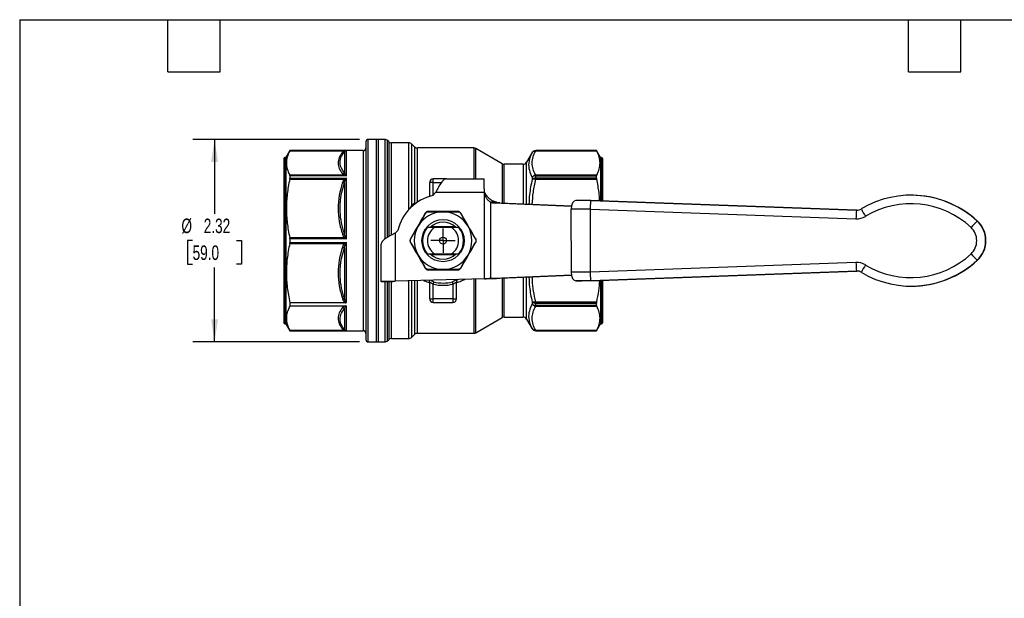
# Model space of a CAD drawing. Header units: inches. Extents: x 0.5 to 21.5, y 0.5 to 16.5.
# Tile 6 of 11: x 0.5 to 11.8, y 9.9 to 16.5. Entities that reach past the tile are written whole.
import ezdxf

# ---------------------------------------------------------------- set-up
doc = ezdxf.new("R2010")
doc.units = ezdxf.units.IN
doc.header["$LTSCALE"] = 2
doc.header["$MEASUREMENT"] = 0
doc.linetypes.add('SLD-Center', pattern=[0.75, 0.6, -0.05, 0.05, -0.05])
doc.linetypes.add('SLD-Solid', pattern=[0])
doc.layers.add('CENTER', color=40, linetype='SLD-Center')
doc.layers.add('DIMENSIONS', color=140, linetype='SLD-Solid', lineweight=25)
doc.layers.add('TEXT', color=140, linetype='SLD-Solid', lineweight=25)
doc.styles.add('SLDTEXTSTYLE0', font='TXT', dxfattribs={"width": 0.7})
doc.dimstyles.new('SLDDIMSTYLE1', dxfattribs={"dimtxt": 0.169922, "dimasz": 0.26, "dimexe": 0, "dimexo": 0.0625, "dimgap": 0.04248, "dimtad": 0, "dimtih": 1, "dimtoh": 1, "dimrnd": 1e-09, "dimzin": 12, "dimdsep": 46, "dimtxsty": 'SLDTEXTSTYLE0', "dimsah": 1, "dimcen": 0.09, "dimadec": 0, "dimazin": 3, "dimtfac": 1, "dimtofl": 0, "dimtmove": 0, "dimatfit": 3, "dimfxl": 0, "dimfrac": 2, "dimtolj": 1, "dimtzin": 12, "dimarcsym": 0})

# ---------------------------------------------------------------- blocks, each defined once
blk = doc.blocks.new('_D_7')
at = {"layer": 'DIMENSIONS'}
for p, q in [((4.4, 15.126), (2.486, 15.126)), ((2.736, 15.126), (2.736, 14.273)), ((2.484, 13.965), (2.427, 13.965)), ((2.427, 13.965), (2.427, 13.695)), ((2.989, 13.965), (3.046, 13.965)), ((3.046, 13.965), (3.046, 13.695)), ((2.427, 13.695), (2.484, 13.695)), ((3.046, 13.695), (2.989, 13.695)), ((2.736, 12.804), (2.736, 13.657)), ((4.4, 12.804), (2.486, 12.804))]:
    blk.add_line(p, q, dxfattribs=at)
for points in [[(2.736, 15.126), (2.696, 14.866), (2.776, 14.866)], [(2.736, 12.804), (2.776, 13.064), (2.696, 13.064)]]:
    blk.add_solid(points, dxfattribs=at)
at = {"layer": 'DIMENSIONS', "char_height": 0.1667, "attachment_point": 1, "style": 'SLDTEXTSTYLE0'}
for s, insert in [('%%c', (2.356, 14.218)), ('2.32', (2.612, 14.218)), ('59.0', (2.484, 13.91))]:
    blk.add_mtext(s, dxfattribs=dict(at, insert=insert))
blk = doc.blocks.new('SW_CENTERMARKSYMBOL_1')
at = {"layer": 'CENTER', "color": 0}
for p, q in [((0, 0.1), (0, 0.139)), ((-0.1, 0), (-0.139, 0)), ((0, 0), (-0.1, 0)), ((0, 0), (0, 0.1)), ((0, 0), (0, -0.1)), ((0, 0), (0.1, 0)), ((0.1, 0), (0.139, 0)), ((0, -0.1), (0, -0.139))]:
    blk.add_line(p, q, dxfattribs=at)

msp = doc.modelspace()

# ---------------------------------------------------------------- linework, layer by layer
for p, q in [((4.472, 15.099), (4.472, 12.831)), ((4.614, 15.126), (4.5, 15.126)), ((4.5, 12.804), (4.5, 15.126)), ((4.689, 15.126), (4.59, 15.126)), ((4.59, 15.126), (4.59, 12.804)), ((4.614, 15.126), (4.614, 13.521)), ((4.689, 15.126), (4.689, 13.982)), ((4.734, 15.101), (4.722, 15.113)), ((4.722, 14.005), (4.722, 15.113)), ((4.734, 15.101), (4.734, 14.012)), ((4.964, 15.087), (4.767, 15.087)), ((4.767, 14.03), (4.767, 15.087)), ((4.964, 14.322), (4.964, 15.087)), ((5.029, 15.042), (4.998, 15.073)), ((4.998, 14.375), (4.998, 15.073)), ((5.029, 15.042), (5.029, 14.396)), ((5.711, 15.028), (5.063, 15.028)), ((5.063, 14.407), (5.063, 15.028)), ((5.711, 15.028), (5.711, 14.674)), ((3.555, 14.92), (3.543, 14.92)), ((3.543, 14.92), (3.543, 13.01)), ((3.6, 14.998), (3.555, 14.92)), ((3.555, 14.92), (3.555, 13.01)), ((3.599, 14.996), (4.227, 14.996)), ((4.441, 14.998), (3.6, 14.998)), ((3.6, 14.998), (4.249, 14.998)), ((3.6, 14.998), (3.6, 14.998)), ((4.227, 14.986), (4.227, 14.745)), ((4.249, 14.71), (4.249, 14.998)), ((4.441, 14.998), (4.441, 12.932)), ((6.037, 14.847), (5.735, 15.022)), ((5.735, 14.674), (5.735, 15.022)), ((6.38, 14.975), (6.316, 14.865)), ((6.38, 14.975), (6.38, 14.975)), ((7.12, 14.998), (6.421, 14.998)), ((6.421, 14.995), (6.421, 14.998)), ((7.12, 14.998), (6.421, 14.998)), ((6.421, 14.998), (6.421, 14.998)), ((6.421, 14.995), (7.121, 14.995)), ((7.165, 14.92), (7.12, 14.998)), ((7.12, 14.998), (7.12, 14.998)), ((7.177, 14.92), (7.165, 14.92)), ((7.165, 14.92), (7.165, 14.422)), ((7.177, 14.92), (7.177, 14.422)), ((3.531, 14.908), (3.531, 13.022)), ((6.037, 14.847), (6.037, 14.397)), ((6.276, 14.841), (6.061, 14.841)), ((6.061, 14.396), (6.061, 14.841)), ((6.276, 14.841), (6.276, 14.387)), ((6.316, 14.385), (6.316, 14.865)), ((7.189, 14.908), (7.189, 14.422)), ((4.227, 14.716), (3.599, 14.716)), ((3.6, 14.71), (3.6, 14.681)), ((4.249, 14.71), (3.6, 14.71)), ((6.38, 14.691), (6.38, 14.667)), ((6.421, 14.708), (6.421, 14.718)), ((7.121, 14.718), (6.421, 14.718)), ((6.421, 14.683), (6.421, 14.708)), ((6.421, 14.708), (7.12, 14.708)), ((7.12, 14.683), (7.12, 14.708)), ((3.599, 14.671), (4.227, 14.671)), ((3.6, 14.681), (4.249, 14.681)), ((4.227, 14.628), (4.227, 14.048)), ((4.249, 13.985), (4.249, 14.681)), ((5.204, 14.634), (5.204, 14.474)), ((5.244, 14.634), (5.204, 14.634)), ((5.244, 14.634), (5.244, 14.674)), ((5.398, 14.674), (5.244, 14.674)), ((5.244, 14.487), (5.244, 14.634)), ((5.244, 14.634), (5.341, 14.634)), ((5.398, 14.674), (5.83, 14.674)), ((5.83, 14.59), (5.83, 14.674)), ((6.421, 14.669), (6.421, 14.683)), ((7.12, 14.683), (6.421, 14.683)), ((6.421, 14.669), (7.121, 14.669)), ((5.24, 14.483), (5.273, 14.516)), ((5.834, 14.516), (5.273, 14.516)), ((5.834, 13.528), (5.834, 14.516)), ((5.835, 14.516), (5.836, 14.516)), ((5.835, 14.516), (5.835, 14.516)), ((10.733, 14.487), (10.729, 14.487)), ((5.029, 14.396), (5.035, 14.385)), ((5.902, 14.406), (5.902, 13.531)), ((5.971, 14.406), (5.902, 14.406)), ((5.941, 14.398), (6.83, 14.36)), ((6.01, 14.398), (5.941, 14.398)), ((6.01, 14.398), (6.83, 14.363)), ((10.103, 14.314), (7.051, 14.426)), ((7.055, 14.426), (7.051, 14.426)), ((7.055, 14.426), (10.107, 14.314)), ((6.826, 14.328), (6.827, 13.602)), ((7.048, 13.602), (7.048, 14.328)), ((7.048, 14.328), (10.096, 14.216)), ((10.107, 14.314), (10.103, 14.314)), ((5.497, 14.125), (5.219, 14.125)), ((11.491, 14.188), (11.487, 14.188)), ((4.807, 14.05), (4.84, 14.083)), ((4.807, 14.05), (4.807, 13.499)), ((5.455, 14.116), (5.26, 14.116)), ((4.227, 13.997), (3.599, 13.997)), ((3.599, 13.933), (4.227, 13.933)), ((3.6, 13.985), (3.6, 13.945)), ((4.249, 13.985), (3.6, 13.985)), ((3.6, 13.945), (4.249, 13.945)), ((4.249, 13.257), (4.249, 13.945)), ((4.649, 13.496), (4.649, 13.925)), ((4.227, 13.882), (4.227, 13.302)), ((5.219, 13.805), (5.497, 13.805)), ((5.26, 13.814), (5.455, 13.814)), ((10.096, 13.714), (7.048, 13.602)), ((11.491, 13.742), (11.487, 13.742)), ((6.83, 13.57), (5.941, 13.532)), ((6.83, 13.567), (6.01, 13.532)), ((7.051, 13.503), (10.103, 13.616)), ((10.107, 13.616), (7.056, 13.503)), ((10.103, 13.616), (10.107, 13.616)), ((4.614, 13.521), (4.614, 12.804)), ((4.787, 13.496), (4.649, 13.496)), ((4.649, 13.496), (4.649, 13.493)), ((4.787, 13.493), (4.649, 13.493)), ((4.689, 13.493), (4.689, 12.804)), ((4.722, 12.817), (4.722, 13.493)), ((4.734, 13.493), (4.734, 12.829)), ((4.767, 12.843), (4.767, 13.493)), ((4.787, 13.496), (4.787, 13.493)), ((5.834, 13.528), (4.807, 13.499)), ((4.964, 12.843), (4.964, 13.504)), ((4.998, 12.857), (4.998, 13.505)), ((5.029, 13.506), (5.029, 12.888)), ((5.063, 12.902), (5.063, 13.506)), ((5.204, 13.491), (5.204, 13.296)), ((5.244, 13.296), (5.244, 13.466)), ((5.472, 13.466), (5.472, 13.296)), ((5.511, 13.296), (5.511, 13.491)), ((5.711, 13.524), (5.711, 12.902)), ((5.735, 12.908), (5.735, 13.525)), ((5.941, 13.532), (5.902, 13.531)), ((5.902, 13.531), (5.971, 13.531)), ((6.01, 13.532), (5.941, 13.532)), ((6.01, 13.532), (5.971, 13.531)), ((6.037, 13.533), (6.037, 13.083)), ((6.061, 13.089), (6.061, 13.534)), ((6.276, 13.543), (6.276, 13.089)), ((6.316, 13.065), (6.316, 13.545)), ((6.883, 13.503), (6.951, 13.503)), ((7.056, 13.503), (7.051, 13.503)), ((7.165, 13.507), (7.165, 13.01)), ((7.177, 13.508), (7.177, 13.01)), ((7.189, 13.508), (7.189, 13.022)), ((10.729, 13.443), (10.733, 13.443)), ((3.6, 13.253), (3.6, 13.216)), ((4.233, 13.253), (3.6, 13.253)), ((5.204, 13.296), (5.244, 13.296)), ((5.472, 13.296), (5.244, 13.296)), ((5.244, 13.256), (5.244, 13.296)), ((5.244, 13.256), (5.472, 13.256)), ((5.472, 13.296), (5.511, 13.296)), ((5.472, 13.296), (5.472, 13.256)), ((6.38, 13.263), (6.38, 13.239)), ((7.121, 13.261), (6.421, 13.261)), ((6.421, 13.247), (6.421, 13.261)), ((6.421, 13.247), (7.12, 13.247)), ((6.421, 13.222), (6.421, 13.247)), ((7.12, 13.222), (6.421, 13.222)), ((6.421, 13.212), (6.421, 13.222)), ((7.12, 13.222), (7.12, 13.247)), ((3.6, 13.216), (4.233, 13.216)), ((4.227, 13.185), (4.227, 12.944)), ((4.249, 12.932), (4.249, 13.212)), ((6.421, 13.212), (7.121, 13.212)), ((3.543, 13.01), (3.555, 13.01)), ((3.555, 13.01), (3.6, 12.932)), ((5.735, 12.908), (6.037, 13.083)), ((6.061, 13.089), (6.276, 13.089)), ((6.316, 13.065), (6.38, 12.955)), ((7.12, 12.932), (7.165, 13.01)), ((7.165, 13.01), (7.177, 13.01)), ((4.227, 12.934), (3.599, 12.934)), ((3.6, 12.932), (4.441, 12.932)), ((3.6, 12.932), (3.6, 12.932)), ((4.249, 12.932), (3.6, 12.932)), ((4.998, 12.857), (5.029, 12.888)), ((5.063, 12.902), (5.711, 12.902)), ((6.38, 12.955), (6.38, 12.955)), ((7.121, 12.935), (6.421, 12.935)), ((6.421, 12.932), (6.421, 12.935)), ((6.421, 12.932), (7.12, 12.932)), ((6.421, 12.932), (7.12, 12.932)), ((6.421, 12.932), (6.421, 12.932)), ((7.12, 12.932), (7.12, 12.932)), ((4.5, 12.804), (4.614, 12.804)), ((4.59, 12.804), (4.689, 12.804)), ((4.722, 12.817), (4.734, 12.829)), ((4.767, 12.843), (4.964, 12.843))]:
    msp.add_line(p, q)
at = {"flags": 128}
for points in [[(7.051, 14.426), (7.029, 14.426), (7.007, 14.426), (6.985, 14.426), (6.963, 14.426), (6.942, 14.426), (6.922, 14.426), (6.902, 14.426), (6.883, 14.426)], [(7.048, 14.328), (7.018, 14.328), (6.989, 14.328), (6.96, 14.328), (6.932, 14.328), (6.904, 14.328), (6.877, 14.328), (6.851, 14.328), (6.826, 14.328)], [(7.048, 13.602), (7.018, 13.602), (6.989, 13.602), (6.96, 13.602), (6.932, 13.602), (6.904, 13.602), (6.877, 13.602), (6.851, 13.602), (6.827, 13.602)], [(7.051, 13.503), (7.029, 13.503), (7.007, 13.503), (6.985, 13.503), (6.963, 13.503), (6.942, 13.503), (6.922, 13.503), (6.902, 13.503), (6.883, 13.503)], [(7.056, 13.503), (7.042, 13.503), (7.028, 13.503), (7.014, 13.503), (7.001, 13.503), (6.988, 13.503), (6.975, 13.503), (6.963, 13.503), (6.951, 13.503)]]:
    msp.add_lwpolyline(points, dxfattribs=at)
for radius in [0.242, 0.0394, 0.00511]:
    msp.add_circle((5.358, 13.965), radius)
for centre, radius, start, end in [((4.441, 15.03), 0.0315, 270, 0), ((4.5, 15.099), 0.0276, 90, 180), ((4.689, 15.079), 0.0472, 45, 90), ((4.767, 15.134), 0.0472, 225, 270), ((4.964, 15.04), 0.0472, 45, 90), ((5.063, 15.075), 0.0472, 225, 270), ((5.711, 14.981), 0.0472, 60, 90), ((3.543, 14.908), 0.0118, 90, 180), ((6.421, 14.951), 0.0472, 90, 150), ((6.421, 14.951), 0.0472, 89.9985, 149.9946), ((7.177, 14.908), 0.0118, 0, 90), ((6.061, 14.888), 0.0472, 240, 270), ((6.276, 14.888), 0.0472, 270, 330), ((6.419, 14.655), 0.0526, 87.6544, 137.4232), ((5.244, 14.634), 0.0394, 90, 180), ((6.419, 14.63), 0.0535, 87.5324, 136.2063), ((5.358, 13.965), 0.531, 102.8396, 167.1604), ((10.729, 13.376), 1.111, 47.0085, 120.9952), ((10.733, 13.375), 1.111, 47.0106, 89.9975), ((5.946, 14.518), 0.12, 248.5938, 267.4995), ((6.015, 14.518), 0.12, 248.5938, 267.4995), ((10.726, 13.376), 1.013, 47.0085, 120.9952), ((5.358, 13.965), 0.331, 90, 150), ((5.358, 13.965), 0.331, 30, 90), ((10.808, 14.214), 0.712, 171.9271, 179.8702), ((10.103, 14.412), 0.197, 267.892, 300.996), ((10.107, 14.412), 0.0983, 267.892, 300.996), ((10.853, 14.661), 0.771, 205.6236, 212.8121), ((5.358, 13.965), 0.331, 150, 210), ((5.358, 13.965), 0.212, 45.8679, 134.0414), ((5.358, 13.965), 0.331, 330, 30), ((12.202, 13.418), 1.051, 132.8727, 138.3666), ((11.279, 13.965), 0.305, 312.9963, 47.0081), ((11.283, 13.965), 0.305, 312.9963, 47.0081), ((5.358, 13.965), 0.236, 140.3943, 219.6057), ((5.358, 13.965), 0.179, 122.9193, 237.0807), ((5.358, 13.965), 0.179, 302.9193, 57.0807), ((5.358, 13.965), 0.236, 320.3943, 39.6057), ((11.275, 13.965), 0.207, 312.9963, 47.0082), ((5.358, 13.965), 0.331, 210, 270), ((5.358, 13.965), 0.212, 225.8961, 314.0676), ((5.358, 13.965), 0.331, 270, 330), ((10.726, 14.554), 1.013, 239.0093, 312.996), ((12.202, 14.512), 1.051, 221.6379, 227.1314), ((10.103, 13.518), 0.197, 59.0084, 92.1124), ((10.808, 13.716), 0.712, 180.1343, 188.0773), ((10.729, 14.554), 1.111, 239.0093, 312.996), ((10.853, 13.269), 0.771, 147.1923, 154.3811), ((10.733, 14.554), 1.111, 270.0025, 312.9938), ((10.107, 13.518), 0.0983, 59.0084, 92.1124), ((5.358, 13.965), 0.512, 257.1102, 282.8898), ((5.358, 13.965), 0.486, 257.1102, 282.8898), ((5.244, 13.296), 0.0394, 180, 270), ((5.472, 13.296), 0.0394, 270, 0), ((6.419, 13.3), 0.0535, 223.7937, 272.4676), ((6.419, 13.275), 0.0526, 222.5768, 272.3456), ((3.543, 13.022), 0.0118, 180, 270), ((6.061, 13.042), 0.0472, 90, 120), ((6.276, 13.042), 0.0472, 30, 90), ((7.177, 13.022), 0.0118, 270, 0), ((4.441, 12.9), 0.0315, 0, 90), ((5.063, 12.855), 0.0472, 90, 135), ((5.711, 12.949), 0.0472, 270, 300), ((6.421, 12.979), 0.0472, 210, 270), ((6.421, 12.979), 0.0472, 210.0054, 270.0015), ((4.5, 12.831), 0.0276, 180, 270), ((4.689, 12.851), 0.0472, 270, 315), ((4.767, 12.796), 0.0472, 90, 135), ((4.964, 12.89), 0.0472, 270, 315)]:
    msp.add_arc(centre, radius, start, end)
for centre, ratio, start_param, end_param in [((6.883, 14.328), 0.57537, 6.283184, 7.85398), ((7.051, 14.328), 0.034876, 6.283184, 7.85398), ((6.883, 13.602), 0.57537, 1.570795, 3.141591), ((7.051, 13.602), 0.034876, 1.570795, 3.141591)]:
    msp.add_ellipse(centre, major_axis=(0, 0.0985), ratio=ratio, start_param=start_param, end_param=end_param)
for points, knots in [([(3.599, 14.996), (3.586, 14.971), (3.576, 14.947), (3.564, 14.901), (3.56, 14.879), (3.56, 14.834), (3.564, 14.811), (3.576, 14.765), (3.586, 14.741), (3.599, 14.716)], [0, 0, 0, 0, 0.25, 0.25, 0.5, 0.5, 0.75, 0.75, 1, 1, 1, 1]), ([(4.204, 14.979), (4.173, 14.939), (4.154, 14.898), (4.154, 14.835), (4.158, 14.815), (4.176, 14.773), (4.189, 14.753), (4.204, 14.733)], [0, 0, 0, 0, 0.5, 0.5, 0.75, 0.75, 1, 1, 1, 1]), ([(4.227, 14.745), (4.199, 14.778), (4.158, 14.858), (4.19, 14.941), (4.227, 14.986)], [0, 0, 0, 0, 0.707436, 1.650685, 1.650685, 1.650685, 1.650685]), ([(4.238, 14.996), (4.241, 14.997), (4.245, 14.998), (4.249, 14.998), (4.249, 14.998), (4.249, 14.998)], [-0.08206181, -0.08206181, -0.08206181, -0.08206181, -0.00159889, -0.00159889, 0, 0, 0, 0]), ([(6.38, 14.975), (6.358, 14.936), (6.326, 14.842), (6.351, 14.745), (6.38, 14.691)], [1.467113, 1.467113, 1.467113, 1.467113, 2.261498, 3.320679, 3.320679, 3.320679, 3.320679]), ([(6.38, 14.975), (6.381, 14.976), (6.382, 14.977), (6.384, 14.98), (6.385, 14.982), (6.388, 14.985), (6.392, 14.988), (6.399, 14.992), (6.407, 14.994), (6.414, 14.995), (6.418, 14.995), (6.42, 14.995), (6.421, 14.995)], [0, 0, 0, 0, 0.0689, 0.13357, 0.194009, 0.250235, 0.384192, 0.500323, 0.749837, 0.874882, 0.937338, 1, 1, 1, 1]), ([(6.421, 14.718), (6.396, 14.763), (6.381, 14.81), (6.381, 14.879), (6.385, 14.903), (6.398, 14.949), (6.408, 14.972), (6.421, 14.995)], [0, 0, 0, 0, 0.5, 0.5, 0.75, 0.75, 1, 1, 1, 1]), ([(7.121, 14.718), (7.134, 14.742), (7.144, 14.766), (7.156, 14.811), (7.159, 14.834), (7.159, 14.878), (7.156, 14.901), (7.144, 14.947), (7.134, 14.97), (7.121, 14.995)], [0, 0, 0, 0, 0.25, 0.25, 0.5, 0.5, 0.75, 0.75, 1, 1, 1, 1]), ([(4.249, 14.71), (4.249, 14.71), (4.249, 14.71), (4.245, 14.715), (4.241, 14.72), (4.238, 14.724)], [-0.00159889, -0.00159889, -0.00159889, -0.00159889, 0, 0, 0.08046292, 0.08046292, 0.08046292, 0.08046292]), ([(3.599, 14.671), (3.586, 14.611), (3.576, 14.554), (3.564, 14.443), (3.56, 14.388), (3.56, 14.28), (3.564, 14.225), (3.576, 14.114), (3.586, 14.057), (3.599, 13.997)], [0, 0, 0, 0, 0.25, 0.25, 0.5, 0.5, 0.75, 0.75, 1, 1, 1, 1]), ([(4.204, 14.631), (4.173, 14.535), (4.154, 14.435), (4.154, 14.284), (4.158, 14.234), (4.176, 14.134), (4.189, 14.085), (4.204, 14.038)], [0, 0, 0, 0, 0.5, 0.5, 0.75, 0.75, 1, 1, 1, 1]), ([(4.227, 14.048), (4.199, 14.128), (4.158, 14.323), (4.19, 14.521), (4.227, 14.628)], [0, 0, 0, 0, 0.707444, 1.650702, 1.650702, 1.650702, 1.650702]), ([(4.238, 14.664), (4.241, 14.67), (4.245, 14.676), (4.249, 14.681), (4.249, 14.681), (4.249, 14.681)], [-0.08206183, -0.08206183, -0.08206183, -0.08206183, -0.00160097, -0.00160097, 0, 0, 0, 0]), ([(5.398, 14.674), (5.392, 14.674), (5.386, 14.672), (5.369, 14.665), (5.357, 14.655), (5.334, 14.627), (5.323, 14.609), (5.304, 14.578), (5.298, 14.566), (5.289, 14.547), (5.285, 14.541), (5.279, 14.529), (5.276, 14.522), (5.273, 14.516)], [0, 0, 0, 0, 0.0980473, 0.0980473, 0.2946367, 0.2946367, 0.4912168, 0.4912168, 0.5987893, 0.5987893, 0.6525266, 0.6525266, 0.7062656, 0.7062656, 0.7062656, 0.7062656]), ([(5.835, 14.516), (5.835, 14.519), (5.834, 14.524), (5.834, 14.531), (5.833, 14.539), (5.832, 14.547), (5.832, 14.554), (5.831, 14.562), (5.831, 14.569), (5.831, 14.576), (5.83, 14.583), (5.83, 14.588), (5.83, 14.59)], [0, 0, 0, 0, 0.09923, 0.198585, 0.298084, 0.397741, 0.497576, 0.597605, 0.697846, 0.798314, 0.899026, 1, 1, 1, 1]), ([(6.38, 14.667), (6.368, 14.61), (6.349, 14.516), (6.345, 14.421), (6.344, 14.384)], [0, 0, 0, 0, 0.61056, 1, 1, 1, 1]), ([(6.382, 14.382), (6.385, 14.429), (6.391, 14.525), (6.411, 14.62), (6.421, 14.669)], [0, 0, 0, 0, 0.486322, 1, 1, 1, 1]), ([(7.155, 14.423), (7.153, 14.454), (7.148, 14.537), (7.132, 14.618), (7.121, 14.669)], [0, 0, 0, 0, 0.3816871, 1, 1, 1, 1]), ([(5.902, 14.406), (5.898, 14.409), (5.894, 14.412), (5.885, 14.418), (5.881, 14.422), (5.87, 14.434), (5.863, 14.443), (5.852, 14.463), (5.847, 14.473), (5.84, 14.494), (5.837, 14.505), (5.835, 14.516)], [0, 0, 0, 0, 0.125, 0.125, 0.25, 0.25, 0.5, 0.5, 0.75, 0.75, 1, 1, 1, 1]), ([(5.836, 14.516), (5.839, 14.509), (5.842, 14.502), (5.85, 14.488), (5.854, 14.482), (5.864, 14.47), (5.869, 14.464), (5.881, 14.454), (5.887, 14.449), (5.905, 14.435), (5.918, 14.427), (5.945, 14.415), (5.958, 14.41), (5.971, 14.406)], [0, 0, 0, 0, 0.125, 0.125, 0.25, 0.25, 0.375, 0.375, 0.5, 0.5, 0.75, 0.75, 1, 1, 1, 1]), ([(4.998, 14.375), (4.993, 14.365), (4.986, 14.351), (4.978, 14.335), (4.976, 14.33)], [0, 0, 0, 0, 0.715775, 1, 1, 1, 1]), ([(4.998, 14.375), (5, 14.371), (5.003, 14.366), (5.006, 14.362), (5.007, 14.362)], [0, 0, 0, 0, 0.806214, 1, 1, 1, 1]), ([(5.045, 14.392), (5.045, 14.392), (5.042, 14.392), (5.036, 14.393), (5.031, 14.395), (5.029, 14.396)], [0, 0, 0, 0, 0.017318, 0.508659, 1, 1, 1, 1]), ([(5.153, 14.28), (5.126, 14.232), (5.097, 14.182), (5.054, 14.107), (5.039, 14.083), (5.011, 14.033), (4.997, 14.009), (4.983, 13.985)], [0, 0, 0, 0, 0.5, 0.5, 0.75, 0.75, 1, 1, 1, 1]), ([(5.158, 14.279), (5.157, 14.28), (5.155, 14.281), (5.154, 14.28), (5.153, 14.28)], [0, 0, 0, 0, 0.571429, 1, 1, 1, 1]), ([(5.186, 14.295), (5.186, 14.297), (5.186, 14.299), (5.187, 14.3), (5.187, 14.3)], [0, 0, 0, 0, 0.571429, 1, 1, 1, 1]), ([(5.186, 14.295), (5.234, 14.295), (5.292, 14.296), (5.35, 14.296), (5.358, 14.296)], [0, 0, 0, 0, 0.3756611, 0.438268, 0.438268, 0.438268, 0.438268]), ([(5.528, 14.3), (5.473, 14.3), (5.415, 14.3), (5.329, 14.3), (5.3, 14.3), (5.244, 14.3), (5.215, 14.3), (5.187, 14.3)], [0, 0, 0, 0, 0.5, 0.5, 0.75, 0.75, 1, 1, 1, 1]), ([(5.53, 14.295), (5.53, 14.297), (5.53, 14.299), (5.529, 14.3), (5.528, 14.3)], [0, 0, 0, 0, 0.571429, 1, 1, 1, 1]), ([(5.558, 14.279), (5.559, 14.28), (5.561, 14.281), (5.562, 14.28), (5.563, 14.28)], [0, 0, 0, 0, 0.571429, 1, 1, 1, 1]), ([(5.558, 14.279), (5.582, 14.238), (5.611, 14.188), (5.64, 14.138), (5.644, 14.13)], [0, 0, 0, 0, 0.3756611, 0.438268, 0.438268, 0.438268, 0.438268]), ([(5.733, 13.985), (5.705, 14.033), (5.676, 14.083), (5.633, 14.157), (5.619, 14.182), (5.591, 14.231), (5.576, 14.256), (5.563, 14.28)], [0, 0, 0, 0, 0.5, 0.5, 0.75, 0.75, 1, 1, 1, 1]), ([(4.986, 13.981), (5.01, 14.023), (5.038, 14.073), (5.067, 14.123), (5.072, 14.13)], [0, 0, 0, 0, 0.3756611, 0.4382584, 0.4382584, 0.4382584, 0.4382584]), ([(4.807, 14.05), (4.795, 14.045), (4.784, 14.039), (4.75, 14.021), (4.729, 14.01), (4.693, 13.986), (4.678, 13.975), (4.661, 13.957), (4.657, 13.95), (4.652, 13.941), (4.651, 13.938), (4.65, 13.931), (4.649, 13.928), (4.649, 13.925)], [0, 0, 0, 0, 0.0980473, 0.0980473, 0.2946367, 0.2946367, 0.4912168, 0.4912168, 0.5987893, 0.5987893, 0.6525266, 0.6525266, 0.7062656, 0.7062656, 0.7062656, 0.7062656]), ([(5.26, 14.116), (5.248, 14.116), (5.235, 14.116), (5.207, 14.116), (5.192, 14.116), (5.176, 14.116)], [0, 0, 0, 0, 0.5, 0.5, 1, 1, 1, 1]), ([(5.54, 14.116), (5.524, 14.116), (5.509, 14.116), (5.481, 14.116), (5.468, 14.116), (5.455, 14.116)], [0, 0, 0, 0, 0.5, 0.5, 1, 1, 1, 1]), ([(3.599, 13.933), (3.586, 13.873), (3.576, 13.815), (3.563, 13.703), (3.56, 13.648), (3.561, 13.539), (3.564, 13.484), (3.577, 13.371), (3.587, 13.314), (3.6, 13.253)], [0, 0, 0, 0, 0.25, 0.25, 0.5, 0.5, 0.75, 0.75, 1, 1, 1, 1]), ([(4.249, 13.985), (4.249, 13.986), (4.249, 13.986), (4.245, 13.993), (4.241, 14.001), (4.238, 14.008)], [-0.00160097, -0.00160097, -0.00160097, -0.00160097, 0, 0, 0.08046087, 0.08046087, 0.08046087, 0.08046087]), ([(4.238, 13.922), (4.241, 13.929), (4.245, 13.937), (4.249, 13.944), (4.249, 13.945), (4.249, 13.945)], [-0.08206188, -0.08206188, -0.08206188, -0.08206188, -0.00160652, -0.00160652, 0, 0, 0, 0]), ([(4.986, 13.981), (4.985, 13.982), (4.983, 13.983), (4.983, 13.984), (4.983, 13.985)], [0, 0, 0, 0, 0.571429, 1, 1, 1, 1]), ([(4.986, 13.949), (4.985, 13.948), (4.983, 13.947), (4.983, 13.946), (4.983, 13.945)], [0, 0, 0, 0, 0.571429, 1, 1, 1, 1]), ([(4.983, 13.945), (5.011, 13.897), (5.039, 13.847), (5.083, 13.773), (5.097, 13.748), (5.125, 13.699), (5.139, 13.674), (5.153, 13.65)], [0, 0, 0, 0, 0.5, 0.5, 0.75, 0.75, 1, 1, 1, 1]), ([(5.563, 13.65), (5.576, 13.674), (5.591, 13.699), (5.619, 13.748), (5.633, 13.773), (5.676, 13.847), (5.705, 13.897), (5.733, 13.945)], [0, 0, 0, 0, 0.25, 0.25, 0.5, 0.5, 1, 1, 1, 1]), ([(5.733, 13.985), (5.733, 13.984), (5.733, 13.983), (5.731, 13.982), (5.73, 13.981)], [0, 0, 0, 0, 0.428571, 1, 1, 1, 1]), ([(5.733, 13.945), (5.733, 13.946), (5.733, 13.947), (5.731, 13.948), (5.73, 13.949)], [0, 0, 0, 0, 0.428571, 1, 1, 1, 1]), ([(4.204, 13.892), (4.173, 13.797), (4.154, 13.696), (4.154, 13.546), (4.158, 13.495), (4.176, 13.396), (4.189, 13.347), (4.204, 13.299)], [0, 0, 0, 0, 0.5, 0.5, 0.75, 0.75, 1, 1, 1, 1]), ([(4.227, 13.302), (4.199, 13.382), (4.158, 13.578), (4.19, 13.775), (4.227, 13.882)], [0, 0, 0, 0, 0.707436, 1.650685, 1.650685, 1.650685, 1.650685]), ([(5.158, 13.651), (5.134, 13.692), (5.105, 13.742), (5.076, 13.792), (5.072, 13.8)], [0, 0, 0, 0, 0.3756611, 0.438268, 0.438268, 0.438268, 0.438268]), ([(5.176, 13.814), (5.192, 13.814), (5.207, 13.814), (5.235, 13.814), (5.248, 13.814), (5.26, 13.814)], [0, 0, 0, 0, 0.5, 0.5, 1, 1, 1, 1]), ([(5.455, 13.814), (5.468, 13.814), (5.481, 13.814), (5.509, 13.814), (5.524, 13.814), (5.54, 13.814)], [0, 0, 0, 0, 0.5, 0.5, 1, 1, 1, 1]), ([(5.644, 13.8), (5.64, 13.792), (5.611, 13.742), (5.582, 13.692), (5.558, 13.651)], [0.4382841, 0.4382841, 0.4382841, 0.4382841, 0.5008813, 0.8765423, 0.8765423, 0.8765423, 0.8765423]), ([(5.153, 13.65), (5.154, 13.65), (5.155, 13.649), (5.157, 13.65), (5.158, 13.651)], [0, 0, 0, 0, 0.428571, 1, 1, 1, 1]), ([(5.187, 13.63), (5.187, 13.63), (5.186, 13.631), (5.186, 13.633), (5.186, 13.635)], [0, 0, 0, 0, 0.428571, 1, 1, 1, 1]), ([(5.187, 13.63), (5.243, 13.63), (5.301, 13.63), (5.387, 13.63), (5.415, 13.63), (5.472, 13.63), (5.501, 13.63), (5.528, 13.63)], [0, 0, 0, 0, 0.5, 0.5, 0.75, 0.75, 1, 1, 1, 1]), ([(5.53, 13.635), (5.482, 13.635), (5.424, 13.634), (5.366, 13.634), (5.358, 13.634)], [0, 0, 0, 0, 0.3756611, 0.4383501, 0.4383501, 0.4383501, 0.4383501]), ([(5.528, 13.63), (5.529, 13.63), (5.53, 13.631), (5.53, 13.633), (5.53, 13.635)], [0, 0, 0, 0, 0.428571, 1, 1, 1, 1]), ([(5.563, 13.65), (5.562, 13.65), (5.561, 13.649), (5.559, 13.65), (5.558, 13.651)], [0, 0, 0, 0, 0.428571, 1, 1, 1, 1]), ([(4.649, 13.496), (4.649, 13.496), (4.65, 13.496), (4.656, 13.497), (4.664, 13.497), (4.687, 13.497), (4.701, 13.498), (4.731, 13.498), (4.745, 13.498), (4.775, 13.499), (4.791, 13.499), (4.807, 13.499)], [0, 0, 0, 0, 0.0780023, 0.0780023, 0.2342995, 0.2342995, 0.3905886, 0.3905886, 0.510228, 0.510228, 0.6298669, 0.6298669, 0.6298669, 0.6298669]), ([(5.135, 13.508), (5.137, 13.507), (5.158, 13.496), (5.183, 13.49), (5.204, 13.484)], [0, 0, 0, 0, 0.094408, 1, 1, 1, 1]), ([(5.204, 13.491), (5.204, 13.495), (5.204, 13.502), (5.2, 13.508), (5.199, 13.51)], [0, 0, 0, 0, 0.57392, 1, 1, 1, 1]), ([(5.244, 13.466), (5.243, 13.467), (5.241, 13.468), (5.237, 13.469), (5.233, 13.472), (5.227, 13.475), (5.222, 13.478), (5.218, 13.481), (5.214, 13.483), (5.211, 13.485), (5.208, 13.488), (5.206, 13.49), (5.205, 13.491), (5.204, 13.491), (5.204, 13.491)], [0, 0, 0, 0, 0.050098, 0.109336, 0.177731, 0.255295, 0.412859, 0.512332, 0.518438, 0.631965, 0.736215, 0.831767, 0.91937, 1, 1, 1, 1]), ([(5.25, 13.491), (5.244, 13.494), (5.232, 13.499), (5.221, 13.507), (5.216, 13.511)], [0, 0, 0, 0, 0.487024, 1, 1, 1, 1]), ([(5.516, 13.519), (5.509, 13.516), (5.497, 13.51), (5.482, 13.498), (5.472, 13.494), (5.466, 13.491)], [0, 0, 0, 0, 0.396559, 0.695816, 1, 1, 1, 1]), ([(5.511, 13.491), (5.511, 13.491), (5.511, 13.491), (5.511, 13.491), (5.51, 13.49), (5.51, 13.489), (5.508, 13.488), (5.505, 13.486), (5.501, 13.483), (5.495, 13.479), (5.488, 13.475), (5.482, 13.471), (5.477, 13.468), (5.474, 13.467), (5.472, 13.466)], [0, 0, 0, 0, 0.04477, 0.090502, 0.137367, 0.185527, 0.23513, 0.348617, 0.481919, 0.578047, 0.742115, 0.843521, 0.929473, 1, 1, 1, 1]), ([(5.524, 13.519), (5.522, 13.517), (5.517, 13.512), (5.513, 13.503), (5.512, 13.495), (5.511, 13.491)], [0, 0, 0, 0, 0.269004, 0.634502, 1, 1, 1, 1]), ([(5.514, 13.485), (5.532, 13.49), (5.564, 13.499), (5.593, 13.515), (5.606, 13.522)], [0, 0, 0, 0, 0.5542982, 1, 1, 1, 1]), ([(5.834, 13.528), (5.846, 13.528), (5.858, 13.529), (5.881, 13.53), (5.892, 13.53), (5.902, 13.531)], [0, 0, 0, 0, 0.0918336, 0.0918336, 0.1836671, 0.1836671, 0.1836671, 0.1836671]), ([(5.971, 13.531), (5.951, 13.53), (5.928, 13.53), (5.882, 13.529), (5.858, 13.528), (5.834, 13.528)], [0, 0, 0, 0, 0.1835574, 0.1835574, 0.3671149, 0.3671149, 0.3671149, 0.3671149]), ([(6.344, 13.546), (6.345, 13.509), (6.349, 13.414), (6.368, 13.32), (6.38, 13.263)], [0, 0, 0, 0, 0.389473, 1, 1, 1, 1]), ([(6.421, 13.261), (6.413, 13.303), (6.396, 13.385), (6.384, 13.481), (6.383, 13.535), (6.383, 13.548)], [0, 0, 0, 0, 0.435815, 0.871191, 1, 1, 1, 1]), ([(7.121, 13.261), (7.13, 13.304), (7.147, 13.386), (7.153, 13.468), (7.156, 13.507)], [0, 0, 0, 0, 0.528062, 1, 1, 1, 1]), ([(4.204, 13.299), (4.207, 13.291), (4.211, 13.282), (4.218, 13.27), (4.22, 13.266), (4.226, 13.259), (4.229, 13.256), (4.233, 13.253)], [0, 0, 0, 0, 0.5, 0.5, 0.75, 0.75, 1, 1, 1, 1]), ([(4.249, 13.257), (4.245, 13.257), (4.239, 13.263), (4.232, 13.28), (4.228, 13.293), (4.227, 13.302)], [-0.2980604, -0.2980604, -0.2980604, -0.2980604, -0.2433855, -0.1887106, -0.1066982, -0.1066982, -0.1066982, -0.1066982]), ([(4.233, 13.253), (4.233, 13.253), (4.234, 13.253), (4.235, 13.253), (4.236, 13.253), (4.239, 13.253), (4.241, 13.254), (4.245, 13.255), (4.247, 13.256), (4.248, 13.257), (4.249, 13.257)], [0, 0, 0, 0, 0.027852, 0.090473, 0.18577, 0.309676, 0.45659, 0.708776, 0.882878, 1, 1, 1, 1]), ([(6.38, 13.239), (6.351, 13.185), (6.326, 13.088), (6.358, 12.994), (6.38, 12.955)], [1.467113, 1.467113, 1.467113, 1.467113, 2.526293, 3.320679, 3.320679, 3.320679, 3.320679]), ([(6.421, 13.261), (6.42, 13.261), (6.417, 13.261), (6.413, 13.26), (6.409, 13.26), (6.405, 13.259), (6.401, 13.259), (6.397, 13.259), (6.394, 13.259), (6.391, 13.26), (6.388, 13.26), (6.385, 13.261), (6.382, 13.262), (6.381, 13.263), (6.38, 13.263)], [0, 0, 0, 0, 0.08445, 0.1678007, 0.2503019, 0.3322205, 0.4138352, 0.495431, 0.5772941, 0.6597057, 0.742937, 0.8272435, 0.9128608, 1, 1, 1, 1]), ([(3.6, 13.216), (3.587, 13.191), (3.577, 13.167), (3.564, 13.12), (3.561, 13.098), (3.56, 13.052), (3.563, 13.03), (3.576, 12.983), (3.586, 12.959), (3.599, 12.934)], [0, 0, 0, 0, 0.25, 0.25, 0.5, 0.5, 0.75, 0.75, 1, 1, 1, 1]), ([(4.204, 13.197), (4.173, 13.157), (4.154, 13.116), (4.154, 13.053), (4.158, 13.032), (4.176, 12.991), (4.189, 12.971), (4.204, 12.951)], [0, 0, 0, 0, 0.5, 0.5, 0.75, 0.75, 1, 1, 1, 1]), ([(4.227, 12.944), (4.199, 12.978), (4.158, 13.06), (4.19, 13.141), (4.227, 13.185)], [0, 0, 0, 0, 0.707444, 1.650702, 1.650702, 1.650702, 1.650702]), ([(4.233, 13.216), (4.229, 13.215), (4.226, 13.213), (4.22, 13.21), (4.217, 13.209), (4.211, 13.204), (4.207, 13.2), (4.204, 13.197)], [0, 0, 0, 0, 0.25, 0.25, 0.5, 0.5, 1, 1, 1, 1]), ([(4.227, 13.185), (4.229, 13.191), (4.232, 13.2), (4.24, 13.209), (4.245, 13.212), (4.249, 13.212)], [-0.1913616, -0.1913616, -0.1913616, -0.1913616, -0.0820121, -0.0546748, 0, 0, 0, 0]), ([(4.249, 13.212), (4.248, 13.212), (4.247, 13.213), (4.245, 13.214), (4.242, 13.215), (4.239, 13.216), (4.236, 13.216), (4.234, 13.216), (4.233, 13.216), (4.233, 13.216)], [0, 0, 0, 0, 0.111373, 0.266152, 0.478781, 0.684958, 0.848722, 0.956429, 1, 1, 1, 1]), ([(6.421, 12.935), (6.408, 12.958), (6.398, 12.981), (6.385, 13.027), (6.381, 13.051), (6.381, 13.12), (6.396, 13.167), (6.421, 13.212)], [0, 0, 0, 0, 0.25, 0.25, 0.5, 0.5, 1, 1, 1, 1]), ([(7.121, 12.935), (7.134, 12.96), (7.144, 12.983), (7.156, 13.029), (7.159, 13.052), (7.159, 13.096), (7.156, 13.119), (7.144, 13.164), (7.134, 13.188), (7.121, 13.212)], [0, 0, 0, 0, 0.25, 0.25, 0.5, 0.5, 0.75, 0.75, 1, 1, 1, 1]), ([(4.249, 12.932), (4.249, 12.932), (4.249, 12.932), (4.245, 12.932), (4.241, 12.933), (4.238, 12.934)], [-0.00160954, -0.00160954, -0.00160954, -0.00160954, 0, 0, 0.08045236, 0.08045236, 0.08045236, 0.08045236]), ([(6.421, 12.935), (6.42, 12.935), (6.418, 12.935), (6.414, 12.935), (6.407, 12.936), (6.399, 12.938), (6.392, 12.942), (6.387, 12.946), (6.383, 12.95), (6.381, 12.954), (6.38, 12.955)], [0, 0, 0, 0, 0.062652, 0.125136, 0.2502, 0.49975, 0.61586, 0.749875, 0.866474, 1, 1, 1, 1])]:
    msp.add_open_spline(points, degree=3, knots=knots)
for points in [[(3.599, 14.996), (3.6, 14.997), (3.6, 14.998), (3.6, 14.998)], [(4.227, 14.996), (4.216, 14.991), (4.209, 14.985), (4.204, 14.979)], [(4.204, 14.979), (4.213, 14.978), (4.221, 14.981), (4.227, 14.986)], [(4.249, 14.998), (4.241, 14.998), (4.234, 14.997), (4.227, 14.996)], [(4.227, 14.986), (4.229, 14.99), (4.232, 14.993), (4.238, 14.996)], [(4.238, 14.996), (4.234, 14.994), (4.231, 14.995), (4.227, 14.996)], [(7.12, 14.998), (7.12, 14.998), (7.12, 14.997), (7.121, 14.995)], [(3.6, 14.71), (3.6, 14.713), (3.6, 14.715), (3.599, 14.716)], [(4.204, 14.733), (4.213, 14.734), (4.221, 14.739), (4.227, 14.745)], [(4.204, 14.733), (4.209, 14.727), (4.216, 14.721), (4.227, 14.716)], [(4.238, 14.724), (4.232, 14.73), (4.229, 14.738), (4.227, 14.745)], [(4.227, 14.716), (4.231, 14.718), (4.234, 14.72), (4.238, 14.724)], [(4.227, 14.716), (4.234, 14.715), (4.241, 14.713), (4.249, 14.71)], [(6.38, 14.691), (6.384, 14.698), (6.396, 14.711), (6.413, 14.717), (6.421, 14.718)], [(7.121, 14.718), (7.12, 14.715), (7.12, 14.712), (7.12, 14.708)], [(3.599, 14.671), (3.6, 14.675), (3.6, 14.678), (3.6, 14.681)], [(4.227, 14.671), (4.216, 14.66), (4.209, 14.645), (4.204, 14.631)], [(4.227, 14.628), (4.221, 14.627), (4.213, 14.628), (4.204, 14.631)], [(4.249, 14.681), (4.241, 14.678), (4.234, 14.675), (4.227, 14.671)], [(4.238, 14.664), (4.234, 14.665), (4.231, 14.668), (4.227, 14.671)], [(4.227, 14.628), (4.229, 14.641), (4.232, 14.654), (4.238, 14.664)], [(6.421, 14.669), (6.413, 14.67), (6.396, 14.672), (6.384, 14.669), (6.38, 14.667)], [(7.12, 14.683), (7.12, 14.679), (7.12, 14.674), (7.121, 14.669)], [(5.835, 14.516), (5.834, 14.516), (5.834, 14.516), (5.834, 14.516)], [(5.029, 14.396), (5.019, 14.389), (5.008, 14.382), (4.998, 14.375)], [(5.072, 14.13), (5.101, 14.181), (5.13, 14.231), (5.158, 14.279)], [(5.187, 14.3), (5.181, 14.3), (5.167, 14.296), (5.157, 14.286), (5.153, 14.28)], [(5.158, 14.279), (5.161, 14.284), (5.169, 14.292), (5.18, 14.295), (5.186, 14.295)], [(5.358, 14.296), (5.416, 14.296), (5.474, 14.296), (5.53, 14.295)], [(5.563, 14.28), (5.559, 14.286), (5.549, 14.296), (5.535, 14.3), (5.528, 14.3)], [(5.53, 14.295), (5.536, 14.295), (5.547, 14.292), (5.555, 14.284), (5.558, 14.279)], [(5.644, 14.13), (5.673, 14.08), (5.702, 14.03), (5.73, 13.981)], [(4.204, 14.038), (4.213, 14.04), (4.221, 14.044), (4.227, 14.048)], [(4.204, 14.038), (4.209, 14.023), (4.216, 14.008), (4.227, 13.997)], [(4.238, 14.008), (4.232, 14.019), (4.229, 14.033), (4.227, 14.048)], [(3.6, 13.985), (3.6, 13.989), (3.6, 13.993), (3.599, 13.997)], [(3.599, 13.933), (3.6, 13.937), (3.6, 13.941), (3.6, 13.945)], [(4.227, 13.933), (4.216, 13.922), (4.209, 13.907), (4.204, 13.892)], [(4.227, 13.997), (4.231, 14), (4.234, 14.004), (4.238, 14.008)], [(4.227, 13.997), (4.234, 13.993), (4.241, 13.989), (4.249, 13.985)], [(4.249, 13.945), (4.241, 13.941), (4.234, 13.937), (4.227, 13.933)], [(4.238, 13.922), (4.234, 13.926), (4.231, 13.93), (4.227, 13.933)], [(4.227, 13.882), (4.229, 13.897), (4.232, 13.911), (4.238, 13.922)], [(4.983, 13.985), (4.98, 13.979), (4.976, 13.965), (4.98, 13.951), (4.983, 13.945)], [(4.986, 13.949), (4.983, 13.954), (4.98, 13.965), (4.983, 13.976), (4.986, 13.981)], [(5.072, 13.8), (5.042, 13.85), (5.014, 13.9), (4.986, 13.949)], [(5.73, 13.949), (5.702, 13.9), (5.673, 13.85), (5.644, 13.8)], [(5.73, 13.981), (5.733, 13.976), (5.736, 13.965), (5.733, 13.954), (5.73, 13.949)], [(5.733, 13.945), (5.736, 13.951), (5.74, 13.965), (5.736, 13.979), (5.733, 13.985)], [(4.204, 13.892), (4.213, 13.89), (4.221, 13.886), (4.227, 13.882)], [(5.153, 13.65), (5.157, 13.644), (5.167, 13.634), (5.181, 13.63), (5.187, 13.63)], [(5.186, 13.635), (5.18, 13.635), (5.169, 13.638), (5.161, 13.646), (5.158, 13.651)], [(5.358, 13.634), (5.3, 13.634), (5.242, 13.635), (5.186, 13.635)], [(5.528, 13.63), (5.535, 13.63), (5.549, 13.634), (5.559, 13.644), (5.563, 13.65)], [(5.558, 13.651), (5.555, 13.646), (5.547, 13.638), (5.536, 13.635), (5.53, 13.635)], [(5.25, 13.491), (5.248, 13.485), (5.246, 13.475), (5.244, 13.466)], [(5.472, 13.466), (5.47, 13.475), (5.468, 13.485), (5.466, 13.491)], [(4.204, 13.299), (4.213, 13.302), (4.221, 13.303), (4.227, 13.302)], [(6.421, 13.212), (6.413, 13.213), (6.396, 13.219), (6.384, 13.232), (6.38, 13.239)], [(7.121, 13.261), (7.12, 13.256), (7.12, 13.251), (7.12, 13.247)], [(7.12, 13.222), (7.12, 13.218), (7.12, 13.215), (7.121, 13.212)], [(4.227, 13.185), (4.221, 13.191), (4.213, 13.196), (4.204, 13.197)], [(3.6, 12.932), (3.6, 12.932), (3.6, 12.933), (3.599, 12.934)], [(4.227, 12.944), (4.221, 12.949), (4.213, 12.952), (4.204, 12.951)], [(4.204, 12.951), (4.209, 12.945), (4.216, 12.939), (4.227, 12.934)], [(4.238, 12.934), (4.232, 12.937), (4.229, 12.941), (4.227, 12.944)], [(4.238, 12.934), (4.234, 12.936), (4.231, 12.935), (4.227, 12.934)], [(4.227, 12.934), (4.234, 12.933), (4.241, 12.932), (4.249, 12.932)], [(7.121, 12.935), (7.12, 12.933), (7.12, 12.932), (7.12, 12.932)]]:
    msp.add_open_spline(points, degree=3)
at = {"layer": 'TEXT'}
for p, q in [((0.5, 16.5), (21.5, 16.5)), ((0.5, 16.5), (0.5, 0.5)), ((2.2, 15.9), (2.2, 16.5)), ((2.8, 15.9), (2.8, 16.5)), ((10.7, 15.9), (10.7, 16.5)), ((11.3, 15.9), (11.3, 16.5)), ((2.2, 15.9), (2.8, 15.9)), ((10.7, 15.9), (11.3, 15.9))]:
    msp.add_line(p, q, dxfattribs=at)

# ---------------------------------------------------------------- block references
at = {"layer": 'CENTER'}
msp.add_blockref('SW_CENTERMARKSYMBOL_1', (5.358, 13.965), dxfattribs=at)

# ---------------------------------------------------------------- dimensions: what is measured, and where the dimension line sits
at = {"layer": 'DIMENSIONS'}
dim = msp.add_linear_dim(base=(2.736, 15.126), p1=(4.5, 12.804), p2=(4.5, 15.126), angle=90, text='%%c<>', dimstyle='SLDDIMSTYLE1', dxfattribs=at)
dim.commit()
dim.dimension.update_dxf_attribs({"geometry": '_D_7', "text_midpoint": (2.736, 13.965), "dimtype": 160})

doc.saveas('drawing.dxf')
